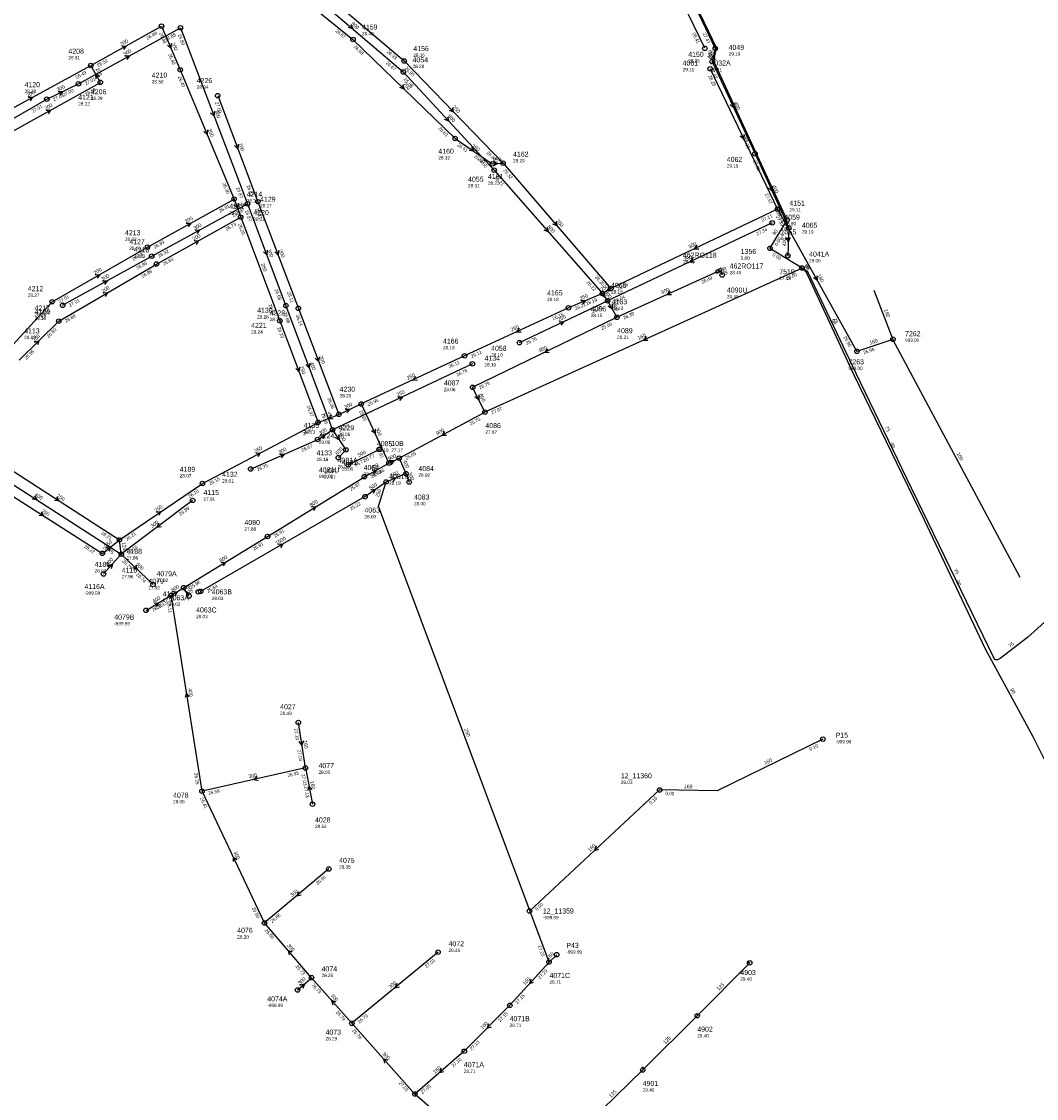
# Model space of a CAD drawing. Header units: metres. Extents: x 179992 to 198392, y 351761 to 369438.
# Tile 49 of 194: x 185445 to 185808, y 358720 to 359105. Entities that reach past the tile are written whole.
import ezdxf

# ---------------------------------------------------------------- set-up
doc = ezdxf.new("R2010")
doc.units = ezdxf.units.M

msp = doc.modelspace()

# ---------------------------------------------------------------- linework, layer by layer
at = {"layer": 'B-WE-RI-DRAINAGE-DRAIN_BETON_500', "linetype": 'Continuous'}
msp.add_lwpolyline([(185562.237, 358946.754), (185573.31, 358952.29)], dxfattribs=at)
at = {"layer": 'B-WE-RI-DRAINAGE-RIOOLPUT_INSPECTIEPUT'}
for centre in [(185573.31, 358952.29), (185562.24, 358946.75)]:
    msp.add_circle(centre, 0.8, dxfattribs=at)
at = {"layer": 'B-WE-RI-GWA-RIOOLLEIDING', "linetype": 'Continuous'}
for points in [[(185715.62, 359038.13), (185744.02, 358987.32)], [(185750.11, 359009.14), (185756.9, 358991.61)], [(185756.9, 358991.61), (185744.02, 358987.32)], [(185802.35, 358906.45), (185756.9, 358991.61)]]:
    msp.add_lwpolyline(points, dxfattribs=at)
at = {"layer": 'B-WE-RI-GWA-RIOOLLEIDING_BETON_300', "linetype": 'Continuous'}
for points in [[(185566.87, 358968.5), (185576.766, 358947.359)], [(185582.855, 358943.609), (185584.017, 358940.609)], [(185546.9, 358838.39), (185509.99, 358830.09)], [(185532.33, 358782.97), (185509.99, 358830.09)], [(185555.29, 358802.27), (185532.33, 358782.97)], [(185549.1, 358763.41), (185532.33, 358782.97)], [(185594.34, 358772.53), (185563.52, 358747.1)], [(185544.118, 358759.004), (185549.1, 358763.41)], [(185563.52, 358747.1), (185549.1, 358763.41)], [(185586.06, 358721.82), (185563.52, 358747.1)], [(185614.76, 358696.79), (185586.06, 358721.82)]]:
    msp.add_lwpolyline(points, dxfattribs=at)
at = {"layer": 'B-WE-RI-GWA-RIOOLLEIDING_BETON_400', "linetype": 'Continuous'}
for points in [[(185489.968, 358894.73), (185498.97, 358900.12)], [(185509.99, 358830.09), (185498.97, 358900.12)]]:
    msp.add_lwpolyline(points, dxfattribs=at)
at = {"layer": 'B-WE-RI-GWA-RIOOLLEIDING_BETON_800', "linetype": 'Continuous'}
for points in [[(185545.76, 359118.1), (185581.91, 359087.18)], [(185581.91, 359087.18), (185614.39, 359052.07)], [(185614.39, 359052.07), (185653.07, 359008)], [(185653.07, 359008), (185654.92, 359005.39)], [(185654.92, 359005.39), (185658.25, 358999.5)], [(185611.08, 358965.58), (185606.7, 358974.46)], [(185533.38, 358921.14), (185567.995, 358942.519)], [(185503.404, 358902.82), (185533.38, 358921.14)], [(185498.97, 358900.12), (185503.404, 358902.82)]]:
    msp.add_lwpolyline(points, dxfattribs=at)
at = {"layer": 'B-WE-RI-GWA-RIOOLLEIDING_BETON_900', "linetype": 'Continuous'}
for points in [[(185567.995, 358942.519), (185576.766, 358947.359)], [(185576.766, 358947.359), (185580.421, 358949.148)]]:
    msp.add_lwpolyline(points, dxfattribs=at)
at = {"layer": 'B-WE-RI-GWA-RIOOLLEIDING_GVK_200', "linetype": 'Continuous'}
msp.add_lwpolyline([(185691.6, 359088.29), (185715.62, 359038.13)], dxfattribs=at)
at = {"layer": 'B-WE-RI-GWA-RIOOLLEIDING_GVK_900', "linetype": 'Continuous'}
for points in [[(185658.25, 358999.5), (185694.16, 359015.88)], [(185695.187, 359016.364), (185695.864, 359014.617)], [(185606.7, 358974.46), (185658.25, 358999.5)], [(185580.421, 358949.148), (185611.08, 358965.58)]]:
    msp.add_lwpolyline(points, dxfattribs=at)
at = {"layer": 'B-WE-RI-GWA-RIOOLLEIDING_PE_400', "linetype": 'Continuous'}
msp.add_lwpolyline([(185580.421, 358949.148), (185582.855, 358943.609)], dxfattribs=at)
at = {"layer": 'B-WE-RI-GWA-RIOOLLEIDING_PE_500', "linetype": 'Continuous'}
for points in [[(185575.762, 358940.643), (185582.855, 358943.609)], [(185568.206, 358935.378), (185575.762, 358940.643)]]:
    msp.add_lwpolyline(points, dxfattribs=at)
at = {"layer": 'B-WE-RI-GWA-RIOOLLEIDING_PVC_160', "linetype": 'Continuous'}
for points in [[(185546.9, 358838.39), (185544.41, 358854.64)], [(185546.9, 358838.39), (185549.46, 358825.43)], [(185636.727, 358771.639), (185634, 358769)], [(185634, 358769), (185620.002, 358753.555)], [(185620.002, 358753.555), (185603.716, 358737.117)], [(185603.716, 358737.117), (185586.06, 358721.82)]]:
    msp.add_lwpolyline(points, dxfattribs=at)
at = {"layer": 'B-WE-RI-GWA-RIOOLLEIDING_PVC_250', "linetype": 'Continuous'}
for points in [[(185713.75, 359033.24), (185654.92, 359005.39)], [(185623.41, 358990.43), (185654.92, 359005.39)], [(185634, 358769), (185573, 358932), (185575.762, 358940.643)]]:
    msp.add_lwpolyline(points, dxfattribs=at)
at = {"layer": 'B-WE-RI-GWA-RIOOLPUT_INSPECTIEPUT'}
for centre in [(185691.6, 359088.29), (185581.91, 359087.18), (185614.39, 359052.07), (185715.62, 359038.13), (185713.75, 359033.24), (185695.86, 359014.62), (185653.07, 359008), (185654.92, 359005.39), (185658.25, 358999.5), (185756.9, 358991.61), (185623.41, 358990.43), (185744.02, 358987.32), (185606.7, 358974.46), (185576.77, 358947.36), (185580.42, 358949.15), (185567.99, 358942.52), (185582.86, 358943.61), (185575.76, 358940.64), (185584.02, 358940.61), (185568.21, 358935.38), (185533.38, 358921.14), (185498.97, 358900.12), (185503.4, 358902.82), (185489.97, 358894.73), (185544.41, 358854.64), (185546.9, 358838.39), (185509.99, 358830.09), (185549.46, 358825.43), (185555.29, 358802.27), (185532.33, 358782.97), (185594.34, 358772.53), (185634, 358769), (185636.73, 358771.64), (185549.1, 358763.41), (185544.12, 358759), (185620, 358753.55), (185563.52, 358747.1), (185603.72, 358737.12), (185586.06, 358721.82)]:
    msp.add_circle(centre, 0.8, dxfattribs=at)
at = {"layer": 'B-WE-RI-GWA-RIOOLPUT_OVERSTORTPUT', "linetype": 'Continuous'}
for points in [[(185693.922, 359015.221), (185694.828, 359015.643), (185694.406, 359016.549), (185693.499, 359016.127), (185693.922, 359015.221)], [(185694.944, 359015.689), (185695.85, 359016.111), (185695.428, 359017.018), (185694.522, 359016.595), (185694.944, 359015.689)]]:
    msp.add_lwpolyline(points, dxfattribs=at)
at = {"layer": 'B-WE-RI-GWA_STROMINGSRICHTING'}
for points in [[(185563.21, 359104.12), (185563.84, 359102.64), (185562.27, 359103.03)], [(185597.7, 359071.17), (185598.15, 359069.62), (185596.64, 359070.19)], [(185703.64, 359064.82), (185703.61, 359063.21), (185702.34, 359064.2)], [(185633.32, 359031.59), (185633.73, 359030.04), (185632.24, 359030.64)], [(185685.33, 359020.58), (185684.34, 359019.32), (185685.94, 359019.28)], [(185729.75, 359014.33), (185729.82, 359012.72), (185728.49, 359013.63)], [(185653.73, 359008.42), (185653.99, 359006.7), (185652.46, 359007.52)], [(185677.22, 359008.94), (185676.21, 359007.69), (185677.81, 359007.63)], [(185656.5, 359004.19), (185656.59, 359002.45), (185655.14, 359003.42)], [(185637.56, 358997.94), (185639.17, 358997.91), (185638.17, 358996.64)], [(185633.46, 358988.26), (185632.48, 358986.98), (185634.08, 358986.96)], [(185608.9, 358971.76), (185608.89, 358970.02), (185607.5, 358971.07)], [(185571.86, 358959.54), (185571.82, 358957.93), (185570.56, 358958.93)], [(185596.68, 358958.68), (185595.75, 358957.36), (185597.36, 358957.41)], [(185576.85, 358948.27), (185578.59, 358948.25), (185577.54, 358946.87)], [(185570.77, 358944.87), (185572.38, 358944.94), (185571.47, 358943.61)], [(185577.57, 358942.24), (185579.31, 358942.13), (185578.17, 358940.8)], [(185570.26, 358937.76), (185571.98, 358938.01), (185571.15, 358936.48)], [(185549.08, 358931.69), (185550.69, 358931.83), (185549.84, 358930.46)], [(185516.79, 358911.84), (185518.39, 358911.98), (185517.54, 358910.61)], [(185499.45, 358901.32), (185501.19, 358901.47), (185500.26, 358899.99)], [(185492.86, 358897.3), (185494.47, 358897.42), (185493.6, 358896.07)], [(185505.42, 358863.79), (185504.48, 358865.1), (185503.99, 358863.57)], [(185546.15, 358848.05), (185545.65, 358846.52), (185544.73, 358847.83)], [(185529.69, 358835.26), (185528.45, 358834.24), (185530.01, 358833.85)], [(185549.17, 358830.64), (185548.18, 358831.91), (185547.75, 358830.36)], [(185522.43, 358805.54), (185521.16, 358806.53), (185521.13, 358804.92)], [(185544.45, 358794.1), (185543.81, 358792.62), (185545.38, 358793)], [(185542.2, 358772.57), (185540.71, 358773.19), (185541.11, 358771.63)], [(185627.43, 358762.83), (185627, 358761.28), (185628.5, 358761.86)], [(185544.92, 358760.76), (185546.61, 358761.21), (185545.96, 358759.59)], [(185579.58, 358761.29), (185578.93, 358759.82), (185580.5, 358760.18)], [(185557.8, 358754.65), (185556.31, 358755.26), (185556.72, 358753.7)], [(185612.36, 358746.87), (185611.86, 358745.34), (185613.38, 358745.85)], [(185576.29, 358733.86), (185574.79, 358734.46), (185575.21, 358732.91)], [(185595.5, 358730.96), (185594.89, 358729.47), (185596.45, 358729.87)]]:
    msp.add_lwpolyline(points, dxfattribs=at)
at = {"layer": 'B-WE-RI-HWA-KOLKAANSLUITLEIDING_PVC_125', "linetype": 'Continuous'}
for points in [[(185705.303, 358769.111), (185705.698, 358768.7)], [(185686.586, 358750.474), (185687.049, 358749.974), (185686.963, 358749.808)], [(185667.393, 358731.537), (185667.87, 358731.051), (185667.48, 358730.43)]]:
    msp.add_lwpolyline(points, dxfattribs=at)
at = {"layer": 'B-WE-RI-HWA-RIOOLLEIDING', "linetype": 'Continuous'}
for points in [[(185664.37, 359156.57), (185693.4, 359095.56)], [(185693.4, 359095.56), (185692.27, 359090.88)], [(185692.27, 359090.88), (185707.62, 359057.98)], [(185707.62, 359057.98), (185719.66, 359031.47)], [(185719.66, 359031.47), (185719.33, 359021.48)]]:
    msp.add_lwpolyline(points, dxfattribs=at)
at = {"layer": 'B-WE-RI-HWA-RIOOLLEIDING_BETON_250', "linetype": 'Continuous'}
msp.add_lwpolyline([(185606.59, 358982.83), (185556.6, 358959.29)], dxfattribs=at)
at = {"layer": 'B-WE-RI-HWA-RIOOLLEIDING_BETON_300', "linetype": 'Continuous'}
for points in [[(185465.81, 359082.96), (185502.26, 359102.99)], [(185502.26, 359102.99), (185526.22, 359040.06)], [(185454.5, 359077.47), (185465.81, 359082.96)], [(185428.25, 359062.39), (185454.5, 359077.47)], [(185491.99, 359021.36), (185526.22, 359040.06)], [(185526.22, 359040.06), (185539.96, 359003.64)], [(185460.16, 359003.77), (185491.99, 359021.36)], [(185551.32, 358955.81), (185556.6, 358959.29)], [(185527.35, 358945.25), (185551.32, 358955.81)], [(185506.63, 358934.03), (185481.13, 358914.83)], [(185474.777, 358907.741), (185481.13, 358914.83)]]:
    msp.add_lwpolyline(points, dxfattribs=at)
at = {"layer": 'B-WE-RI-HWA-RIOOLLEIDING_BETON_400', "linetype": 'Continuous'}
for points in [[(185539.96, 359003.64), (185556.6, 358959.29)], [(185420.67, 358953.66), (185481.13, 358914.83)]]:
    msp.add_lwpolyline(points, dxfattribs=at)
at = {"layer": 'B-WE-RI-HWA-RIOOLLEIDING_BETON_500', "linetype": 'Continuous'}
msp.add_lwpolyline([(185481.13, 358914.83), (185492.48, 358903.98)], dxfattribs=at)
at = {"layer": 'B-WE-RI-HWA-RIOOLLEIDING_BETON_600', "linetype": 'Continuous'}
for points in [[(185556.6, 358959.29), (185561.39, 358952.14)], [(185561.39, 358952.14), (185558.71, 358949.31)]]:
    msp.add_lwpolyline(points, dxfattribs=at)
at = {"layer": 'B-WE-RI-HWA-RIOOLLEIDING_PE_1500', "linetype": 'Continuous'}
msp.add_lwpolyline([(185509.503, 358901.553), (185568.206, 358935.378)], dxfattribs=at)
at = {"layer": 'B-WE-RI-HWA-RIOOLLEIDING_PE_800', "linetype": 'Continuous'}
msp.add_lwpolyline([(185505.312, 358899.843), (185503.404, 358902.82)], dxfattribs=at)
at = {"layer": 'B-WE-RI-HWA-RIOOLLEIDING_PVC_125', "linetype": 'Continuous'}
msp.add_lwpolyline([(185481.13, 358914.83), (185480.45, 358919.91)], dxfattribs=at)
at = {"layer": 'B-WE-RI-HWA-RIOOLPUT'}
for centre in [(185705.7, 358768.7), (185686.96, 358749.81), (185667.48, 358730.43)]:
    msp.add_circle(centre, 0.8, dxfattribs=at)
at = {"layer": 'B-WE-RI-HWA-RIOOLPUT_INSPECTIEPUT'}
for centre in [(185502.26, 359102.99), (185693.4, 359095.56), (185692.27, 359090.88), (185465.81, 359082.96), (185454.5, 359077.47), (185707.62, 359057.98), (185526.22, 359040.06), (185719.66, 359031.47), (185491.99, 359021.36), (185719.33, 359021.48), (185460.16, 359003.77), (185539.96, 359003.64), (185606.59, 358982.83), (185556.6, 358959.29), (185551.32, 358955.81), (185558.71, 358949.31), (185561.39, 358952.14), (185527.35, 358945.25), (185506.63, 358934.03), (185480.45, 358919.91), (185474.78, 358907.74), (185492.48, 358903.98), (185505.31, 358899.84)]:
    msp.add_circle(centre, 0.8, dxfattribs=at)
at = {"layer": 'B-WE-RI-HWA-RIOOLPUT_OVERSTORTPUT'}
for centre in [(185481.13, 358914.83), (185509.5, 358901.55)]:
    msp.add_circle(centre, 0.8, dxfattribs=at)
at = {"layer": 'B-WE-RI-HWA_STROMINGSRICHTING'}
for points in [[(185482.43, 359092.91), (185484.04, 359092.97), (185483.12, 359091.65)], [(185691.71, 359091.89), (185692.83, 359093.22), (185693.23, 359091.52)], [(185458.55, 359080.23), (185460.15, 359080.21), (185459.17, 359078.94)], [(185699.99, 359076.04), (185699.95, 359074.43), (185698.68, 359075.43)], [(185514.4, 359073.13), (185514.24, 359071.53), (185513.05, 359072.61)], [(185713.7, 359046.33), (185713.64, 359044.72), (185712.39, 359045.74)], [(185507.5, 359030.65), (185509.1, 359030.71), (185508.19, 359029.39)], [(185718.77, 359028.06), (185719.49, 359026.47), (185720.33, 359028.01)], [(185533.26, 359023.45), (185533.09, 359021.85), (185531.91, 359022.94)], [(185474.47, 359012.5), (185476.08, 359012.57), (185475.16, 359011.24)], [(185548.45, 358983.07), (185548.28, 358981.46), (185547.1, 358982.56)], [(185579.99, 358971.1), (185581.6, 358971.06), (185580.6, 358969.8)], [(185552.23, 358957.34), (185553.96, 358957.55), (185553.09, 358956.04)], [(185558.77, 358957.45), (185558.99, 358955.71), (185557.48, 358956.58)], [(185537.73, 358950.61), (185539.34, 358950.53), (185538.31, 358949.29)], [(185450.08, 358935.63), (185450.9, 358934.24), (185449.3, 358934.42)], [(185494.6, 358925.87), (185493.88, 358924.43), (185495.46, 358924.72)], [(185537.25, 358918.37), (185538.85, 358918.47), (185537.97, 358917.12)], [(185476.33, 358910.64), (185477.95, 358911.29), (185477.49, 358909.6)], [(185486.26, 358910.92), (185486.8, 358909.41), (185485.27, 358909.88)], [(185505.86, 358900.44), (185504.36, 358901.33), (185504.54, 358899.6)]]:
    msp.add_lwpolyline(points, dxfattribs=at)
at = {"layer": 'B-WE-RI-PERSLEIDING-RIOOLPUT_INSPECTIEPUT'}
for centre in [(185719.07, 359034.26), (185712.94, 359024.13), (185724.4, 359017.11)]:
    msp.add_circle(centre, 0.8, dxfattribs=at)
at = {"layer": 'B-WE-RI-PERSLEIDING_PP_75', "linetype": 'Continuous'}
msp.add_lwpolyline([(185857.9, 358932.8), (185805.022, 358885.078), (185795.164, 358877.466), (185794.732, 358877.223), (185794.26, 358877.085), (185793.719, 358877.067), (185793.345, 358877.207), (185793.096, 358877.519), (185763.521, 358938.438), (185743.798, 358979.413), (185726.424, 359015.779), (185724.4, 359017.11)], dxfattribs=at)
at = {"layer": 'B-WE-RI-PERSLEIDING_PP_90', "linetype": 'Continuous'}
for points in [[(185719.07, 359034.26), (185692.889, 359091.077), (185693.88, 359095.764), (185691.011, 359101.739), (185683.394, 359117.692), (185666.955, 359152.026), (185658.433, 359169.902), (185653.94, 359179.248), (185642.241, 359203.757), (185636.208, 359216.235), (185625.192, 359239.216), (185613.937, 359262.907), (185601.358, 359289.198), (185583.991, 359325.428), (185521.799, 359455.403), (185570.742, 359353.184), (185521.799, 359455.403), (185521.8, 359455.4)], [(185712.94, 359024.13), (185719.07, 359034.26)], [(185724.4, 359017.11), (185712.94, 359024.13)], [(185834.62, 358799.3), (185829.134, 358809.373), (185820.333, 358822.79), (185807.035, 358849.494), (185790, 358880.86), (185768.133, 358926.912), (185742.904, 358979.059), (185726.024, 359015.447), (185724.4, 359017.11)]]:
    msp.add_lwpolyline(points, dxfattribs=at)
at = {"layer": 'B-WE-RI-RIOOLLEIDING_PVC_125', "linetype": 'Continuous'}
for points in [[(185705.698, 358768.7), (185686.963, 358749.808)], [(185686.963, 358749.808), (185667.48, 358730.43)], [(185667.48, 358730.43), (185648.11, 358711.54)]]:
    msp.add_lwpolyline(points, dxfattribs=at)
at = {"layer": 'B-WE-RI-RIOOLPUT_INSPECTIEPUT'}
for centre in [(185508.68, 358901.34), (185626.99, 358787.25)]:
    msp.add_circle(centre, 0.8, dxfattribs=at)
at = {"layer": 'B-WE-RI-VWA-RIOOLLEIDING', "linetype": 'Continuous'}
for points in [[(185689.67, 359095.65), (185660.52, 359155.98)], [(185543.5, 359124.07), (185582.22, 359091.13)], [(185470.25, 359089.49), (185495.51, 359103.56)], [(185495.51, 359103.56), (185502.2, 359087.93)], [(185563.93, 359098.78), (185600.41, 359063.43)], [(185428.61, 359066.89), (185470.25, 359089.49)], [(185473.64, 359083.48), (185470.25, 359089.49)], [(185582.22, 359091.13), (185617.57, 359054.6)], [(185502.2, 359087.93), (185521.48, 359041.75)], [(185438.05, 359063.65), (185473.64, 359083.48)], [(185515.57, 359078.74), (185529.96, 359040.8)], [(185617.57, 359054.6), (185656.12, 359009.82)], [(185490.46, 359024.59), (185521.48, 359041.75)], [(185521.48, 359041.75), (185523.81, 359035.26)], [(185529.96, 359040.8), (185544.42, 359002.69)], [(185493.69, 359018.53), (185523.81, 359035.26)], [(185523.81, 359035.26), (185537.81, 358998.25)], [(185456.44, 359005.05), (185490.46, 359024.59)], [(185458.77, 358998.09), (185493.69, 359018.53)], [(185432.07, 358978.51), (185456.44, 359005.05)], [(185544.42, 359002.69), (185558.88, 358964.8)], [(185640.94, 359002.89), (185603.8, 358985.71)], [(185444.58, 358984.13), (185458.77, 358998.09)], [(185537.81, 358998.25), (185551.45, 358961.94)], [(185603.8, 358985.71), (185566.87, 358968.5)], [(185510.16, 358940.1), (185551.45, 358961.94)], [(185551.45, 358961.94), (185558.88, 358964.8)], [(185437.2, 358947.82), (185480.45, 358919.91)], [(185432.36, 358941.85), (185474.36, 358915.1)], [(185480.45, 358919.91), (185510.16, 358940.1)], [(185474.36, 358915.1), (185480.45, 358919.91)]]:
    msp.add_lwpolyline(points, dxfattribs=at)
at = {"layer": 'B-WE-RI-VWA-RIOOLLEIDING_BETON_250', "linetype": 'Continuous'}
msp.add_lwpolyline([(185538.04, 359119.92), (185563.93, 359098.78)], dxfattribs=at)
at = {"layer": 'B-WE-RI-VWA-RIOOLLEIDING_BETON_300', "linetype": 'Continuous'}
for points in [[(185715.62, 359038.13), (185656.12, 359009.82)], [(185558.88, 358964.8), (185566.87, 358968.5)]]:
    msp.add_lwpolyline(points, dxfattribs=at)
at = {"layer": 'B-WE-RI-VWA-RIOOLLEIDING_GVK_250', "linetype": 'Continuous'}
msp.add_lwpolyline([(185653.07, 359008), (185640.94, 359002.89)], dxfattribs=at)
at = {"layer": 'B-WE-RI-VWA-RIOOLLEIDING_PVC_160', "linetype": 'Continuous'}
for points in [[(185724.4, 359017.11), (185611.08, 358965.58)], [(185731.831, 358848.703), (185694.05, 358830.164), (185673.52, 358830.51)], [(185673.52, 358830.51), (185626.989, 358787.251)]]:
    msp.add_lwpolyline(points, dxfattribs=at)
at = {"layer": 'B-WE-RI-VWA-RIOOLLEIDING_PVC_250', "linetype": 'Continuous'}
for points in [[(185600.41, 359063.43), (185613.71, 359054.36)], [(185613.71, 359054.36), (185617.57, 359054.6)], [(185656.12, 359009.82), (185653.07, 359008)]]:
    msp.add_lwpolyline(points, dxfattribs=at)
at = {"layer": 'B-WE-RI-VWA-RIOOLPUT_INSPECTIEPUT'}
for centre in [(185495.51, 359103.56), (185563.93, 359098.78), (185689.67, 359095.65), (185470.25, 359089.49), (185502.2, 359087.93), (185582.22, 359091.13), (185473.64, 359083.48), (185515.57, 359078.74), (185600.41, 359063.43), (185613.71, 359054.36), (185617.57, 359054.6), (185521.48, 359041.75), (185529.96, 359040.8), (185523.81, 359035.26), (185490.46, 359024.59), (185493.69, 359018.53), (185656.12, 359009.82), (185456.44, 359005.05), (185544.42, 359002.69), (185640.94, 359002.89), (185458.77, 358998.09), (185537.81, 358998.25), (185603.8, 358985.71), (185566.87, 358968.5), (185558.88, 358964.8), (185611.08, 358965.58), (185551.45, 358961.94), (185510.16, 358940.1), (185474.36, 358915.1), (185731.83, 358848.7), (185673.52, 358830.51)]:
    msp.add_circle(centre, 0.8, dxfattribs=at)
at = {"layer": 'B-WE-RI-VWA_STROMINGSRICHTING'}
for points in [[(185481.27, 359096.45), (185482.88, 359096.53), (185481.97, 359095.2)], [(185498.95, 359097.35), (185498.86, 359095.74), (185497.63, 359096.79)], [(185473.39, 359085.51), (185471.95, 359086.48), (185472.03, 359084.74)], [(185581.64, 359082.62), (185582.17, 359081.1), (185580.63, 359081.59)], [(185447.82, 359078.14), (185449.43, 359078.19), (185448.51, 359076.87)], [(185454.24, 359073.49), (185455.85, 359073.57), (185454.94, 359072.24)], [(185599.41, 359074.4), (185599.9, 359072.86), (185598.38, 359073.4)], [(185511.95, 359066.45), (185511.84, 359064.84), (185510.62, 359065.89)], [(185522.93, 359061.37), (185522.77, 359059.77), (185521.58, 359060.86)], [(185606.28, 359060.3), (185607.06, 359058.9), (185605.46, 359059.11)], [(185614.03, 359055.16), (185615.64, 359054.48), (185614.13, 359053.6)], [(185522.85, 359040.24), (185522.65, 359038.51), (185521.38, 359039.71)], [(185504.36, 359033.1), (185505.97, 359033.17), (185505.06, 359031.84)], [(185636.45, 359033.77), (185636.85, 359032.21), (185635.36, 359032.83)], [(185507.14, 359026.83), (185508.75, 359026.9), (185507.84, 359025.57)], [(185537.35, 359023.35), (185537.19, 359021.74), (185536.01, 359022.84)], [(185686.86, 359025.24), (185685.87, 359023.97), (185687.48, 359023.94)], [(185471.84, 359014.73), (185473.45, 359014.82), (185472.56, 359013.48)], [(185474.62, 359008.2), (185476.23, 359008.31), (185475.35, 359006.96)], [(185655.53, 359010.38), (185654.6, 359008.91), (185656.33, 359009.04)], [(185645.4, 359005.55), (185647.01, 359005.45), (185645.96, 359004.22)], [(185623.37, 358995.56), (185622.37, 358994.3), (185623.98, 358994.25)], [(185668.75, 358992.6), (185667.74, 358991.34), (185669.35, 358991.29)], [(185450.14, 358990.61), (185451.67, 358991.11), (185451.15, 358989.59)], [(185551.81, 358985.35), (185551.65, 358983.74), (185550.46, 358984.83)], [(185544.8, 358981.7), (185544.63, 358980.09), (185543.45, 358981.19)], [(185586.34, 358978.37), (185585.33, 358977.1), (185586.94, 358977.06)], [(185561.13, 358966.7), (185562.88, 358966.65), (185561.79, 358965.29)], [(185556.34, 358964.66), (185555.17, 358963.37), (185556.9, 358963.2)], [(185529.2, 358950.98), (185530.8, 358951.02), (185529.87, 358949.71)], [(185458.01, 358935.25), (185458.83, 358933.86), (185457.22, 358934.04)], [(185452.53, 358929.86), (185453.36, 358928.47), (185451.76, 358928.64)], [(185493.71, 358929.79), (185495.3, 358930.01), (185494.52, 358928.6)], [(185475.7, 358917.15), (185477.4, 358917.51), (185476.66, 358915.93)], [(185650.82, 358810.39), (185650.25, 358808.88), (185651.8, 358809.33)]]:
    msp.add_lwpolyline(points, dxfattribs=at)

# ---------------------------------------------------------------- texts
at = {"layer": 'B-WE-RI-DRAINAGE_AFM'}
msp.add_text('500', height=1.3, rotation=26.56, dxfattribs=at).set_placement((185566.04, 358949.54))
at = {"layer": 'B-WE-RI-DRAINAGE_BOB'}
for p in [(185568.03, 358947.64), (185564.83, 358946.04)]:
    msp.add_text('26.77', height=1.2, rotation=26.56, dxfattribs=at).set_placement(p)
at = {"layer": 'B-WE-RI-DRAINAGE_PUTDEKSELNIVEAU'}
for p in [(185577.62, 358951.45), (185553.6, 358941.71)]:
    msp.add_text('27.17', height=1.2, dxfattribs=at).set_placement(p)
at = {"layer": 'B-WE-RI-DRAINAGE_PUTNUMMER'}
for s, p in [('10B', (185577.62, 358953.49)), ('10A', (185553.6, 358943.75))]:
    msp.add_text(s, height=1.8, dxfattribs=at).set_placement(p)
at = {"layer": 'B-WE-RI-GWA_AFM'}
for s, rotation, p in [('800', -40.54, (185563.15, 359104.22)), ('800', -47.23, (185597.67, 359071.31)), ('200', -64.41, (185703.64, 359064.96)), ('800', -48.73, (185633.29, 359031.73)), ('250', 25.33, (185682.59, 359019.36)), ('900', -68.82, (185695.7, 359017.25)), ('160', -60.8, (185729.73, 359014.47)), ('800', -54.67, (185653.73, 359008.42)), ('900', 24.52, (185674.46, 359007.74)), ('800', -60.52, (185656.49, 359004.17)), ('250', 25.4, (185637.43, 358997.95)), ('160', -68.83, (185753.66, 359002.13)), ('900', 25.91, (185630.72, 358986.98)), ('160', 18.42, (185748.72, 358989.71)), ('800', -63.75, (185608.9, 358971.78)), ('300', -64.92, (185571.86, 358959.67)), ('900', 28.19, (185594.01, 358957.31)), ('900', 26.08, (185576.84, 358948.26)), ('160', -61.91, (185779.58, 358950.77)), ('900', 28.89, (185570.64, 358944.87)), ('400', -66.28, (185581.73, 358948.13)), ('500', 22.69, (185577.57, 358942.25)), ('300', -68.83, (185583.6, 358943.84)), ('500', 34.87, (185570.26, 358937.73)), ('250', 72.28, (185573.16, 358935.05)), ('800', 31.7, (185548.95, 358931.69)), ('800', 31.43, (185516.66, 358911.82)), ('800', 31.34, (185499.45, 358901.32)), ('400', 30.91, (185492.72, 358897.29)), ('400', -81.06, (185505, 358866.75)), ('250', -69.48, (185603.68, 358852.24)), ('160', -81.29, (185546.19, 358848.15)), ('300', 12.67, (185526.75, 358834.67)), ('160', -78.83, (185548.66, 358833.59)), ('300', -64.63, (185521.19, 358808.27)), ('300', 40.05, (185542.12, 358792.22)), ('300', -49.39, (185540.3, 358774.88)), ('160', 44.06, (185633.69, 358769.78)), ('300', 41.49, (185544.92, 358760.77)), ('300', 39.53, (185577.24, 358759.41)), ('160', 47.81, (185625.38, 358760.65)), ('300', -48.52, (185555.87, 358756.92)), ('160', 45.27, (185610.21, 358744.8)), ('300', -48.28, (185574.35, 358736.14)), ('160', 40.91, (185593.21, 358729.03))]:
    msp.add_text(s, height=1.3, rotation=rotation, dxfattribs=at).set_placement(p)
at = {"layer": 'B-WE-RI-GWA_BOB'}
for s, rotation, p in [('26.67', -40.54, (185575.57, 359090.23)), ('26.68', -47.23, (185581.95, 359084.49)), ('28.28', -64.41, (185690.84, 359085.71)), ('26.55', -47.23, (185608.45, 359055.84)), ('26.21', -48.73, (185614.36, 359049.38)), ('27.67', -64.41, (185711.06, 359043.49)), ('27.39', -60.8, (185715.02, 359035.51)), ('27.34', 25.33, (185708.37, 359028.7)), ('26.12', -48.73, (185647.23, 359011.92)), ('26.49', 24.52, (185688.72, 359011.42)), ('26.64', 25.33, (185657.5, 359004.62)), ('26.63', 25.4, (185649.55, 359000.85)), ('26.39', 24.52, (185660.82, 358998.69)), ('25.95', 25.91, (185652.92, 358994.91)), ('26.76', 25.4, (185625.99, 358989.66)), ('26.96', -60.8, (185739.13, 358992.38)), ('26.96', 18.42, (185746.49, 358986.24)), ('25.79', 25.91, (185609.29, 358973.71)), ('25.95', -64.92, (185566.09, 358965.93)), ('25.75', 28.19, (185605.94, 358960.78)), ('25.91', -64.92, (185572.25, 358952.75)), ('25.65', 28.19, (185583.03, 358948.51)), ('25.70', 28.89, (185570.62, 358941.91)), ('25.66', 28.89, (185571.68, 358942.5)), ('25.87', 31.7, (185563.16, 358937.41)), ('25.91', 31.7, (185536.03, 358920.66)), ('25.91', 31.43, (185528.52, 358916.06)), ('25.95', 31.43, (185506.05, 358902.33)), ('26.35', 30.91, (185492.61, 358894.21)), ('26.11', 30.91, (185494.06, 358895.08)), ('26.11', -81.06, (185497.5, 358897.86)), ('27.10', -81.29, (185542.93, 358852.39)), ('27.03', -81.29, (185544.09, 358844.84)), ('26.35', -81.06, (185507.15, 358836.53)), ('26.95', 12.67, (185540.66, 358835.14)), ('27.03', -78.83, (185545.52, 358836.08)), ('26.59', 12.67, (185512.34, 358828.77)), ('27.13', -78.83, (185546.38, 358831.75)), ('26.41', -64.63, (185509.22, 358827.51)), ('26.95', 40.05, (185551.24, 358796.52)), ('26.59', -64.63, (185527.79, 358788.34)), ('26.66', 40.05, (185535.02, 358782.88)), ('26.59', -49.39, (185532.27, 358780.28)), ('27.20', -69.48, (185629.93, 358774.74)), ('27.01', 39.53, (185590.24, 358766.81)), ('26.73', -49.39, (185543.31, 358767.4)), ('27.20', 47.81, (185630.77, 358762.75)), ('26.73', -48.52, (185549.08, 358760.72)), ('27.15', 47.81, (185622.68, 358753.83)), ('26.79', -48.52, (185557.67, 358751)), ('26.79', 39.53, (185566.21, 358746.98)), ('27.15', 45.27, (185616.49, 358747.46)), ('26.79', -48.28, (185563.51, 358744.41)), ('27.10', 45.27, (185606.4, 358737.27)), ('27.10', 40.91, (185599.76, 358731.3)), ('27.05', -48.28, (185580.19, 358725.7)), ('27.05', 40.91, (185588.75, 358721.77))]:
    msp.add_text(s, height=1.2, rotation=rotation, dxfattribs=at).set_placement(p)
at = {"layer": 'B-WE-RI-GWA_PUTDEKSELNIVEAU'}
for s, p in [('28.28', (185585.24, 359088.59)), ('29.25', (185683.74, 359090.56)), ('28.31', (185605.06, 359045.92)), ('29.11', (185719.9, 359037.37)), ('28.99', (185718.1, 359032.33)), ('28.45', (185681.87, 359018.77)), ('28.45', (185698.55, 359014.89)), ('28.18', (185656.16, 359007.99)), ('28.45', (185697.58, 359006.3)), ('28.15', (185648.87, 358999.55)), ('28.21', (185658.33, 358991.76)), ('999.00', (185761.25, 358990.7)), ('28.10', (185613.3, 358985.46)), ('999.00', (185741, 358980.65)), ('28.06', (185596.4, 358973.08)), ('28.19', (185572.48, 358951.38)), ('28.00', (185559.91, 358944.68)), ('28.00', (185567.75, 358942.84)), ('28.02', (185587.31, 358942.47)), ('28.19', (185576.85, 358939.62)), ('28.00', (185585.74, 358932.29)), ('28.00', (185568.04, 358927.64)), ('27.88', (185525.15, 358923.21)), ('27.92', (185493.73, 358904.89)), ('27.92', (185490.81, 358902.24)), ('-999.99', (185478.61, 358889.39)), ('28.49', (185537.9, 358857.34)), ('28.50', (185551.63, 358836.28)), ('28.08', (185499.64, 358825.75)), ('28.54', (185550.38, 358816.88)), ('28.35', (185558.97, 358802.42)), ('28.20', (185522.54, 358777.42)), ('28.45', (185598.07, 358772.61)), ('-999.99', (185640.18, 358772.03)), ('28.25', (185552.72, 358763.62)), ('28.71', (185634.17, 358761.26)), ('-999.99', (185533.3, 358752.91)), ('28.71', (185619.92, 358745.82)), ('28.29', (185554.14, 358741.01)), ('28.71', (185603.55, 358729.38))]:
    msp.add_text(s, height=1.2, dxfattribs=at).set_placement(p)
at = {"layer": 'B-WE-RI-GWA_PUTNUMMER'}
for s, p in [('4054', (185585.24, 359090.63)), ('4150', (185683.74, 359092.6)), ('4055', (185605.06, 359047.96)), ('4151', (185719.9, 359039.41)), ('4059', (185718.1, 359034.37)), ('462RO118', (185681.87, 359020.81)), ('462RO117', (185698.55, 359016.93)), ('4060', (185656.16, 359010.03)), ('4090U', (185697.58, 359008.34)), ('4056', (185648.87, 359001.59)), ('4089', (185658.33, 358993.8)), ('7262', (185761.25, 358992.74)), ('4058', (185613.3, 358987.5)), ('7263', (185741, 358982.69)), ('4087', (185596.4, 358975.12)), ('4085', (185572.48, 358953.42)), ('4081', (185559.91, 358946.72)), ('4064', (185567.75, 358944.88)), ('4084', (185587.31, 358944.51)), ('4081B', (185576.85, 358941.66)), ('4083', (185585.74, 358934.33)), ('4063', (185568.04, 358929.68)), ('4080', (185525.15, 358925.25)), ('4079A', (185493.73, 358906.93)), ('4079', (185490.81, 358904.28)), ('4079B', (185478.61, 358891.43)), ('4027', (185537.9, 358859.38)), ('4077', (185551.63, 358838.32)), ('4078', (185499.64, 358827.79)), ('4028', (185550.38, 358818.92)), ('4075', (185558.97, 358804.46)), ('4076', (185522.54, 358779.46)), ('4072', (185598.07, 358774.65)), ('P43', (185640.18, 358774.07)), ('4074', (185552.72, 358765.66)), ('4071C', (185634.17, 358763.3)), ('4074A', (185533.3, 358754.95)), ('4071B', (185619.92, 358747.86)), ('4073', (185554.14, 358743.05)), ('4071A', (185603.55, 358731.42))]:
    msp.add_text(s, height=1.8, dxfattribs=at).set_placement(p)
at = {"layer": 'B-WE-RI-HWA_AFM'}
for s, rotation, p in [('300', 28.79, (185482.3, 359092.9)), ('400', 76.43, (185691.71, 359091.87)), ('300', 25.89, (185458.41, 359080.23)), ('300', -69.16, (185514.4, 359073.28)), ('400', -64.99, (185699.99, 359076.17)), ('400', -65.57, (185713.71, 359046.45)), ('300', 28.65, (185507.36, 359030.65)), ('400', 88.11, (185718.67, 359024.93)), ('300', -69.33, (185533.28, 359023.59)), ('300', 28.93, (185474.34, 359012.5)), ('400', -69.43, (185548.46, 358983.21)), ('250', 25.22, (185579.86, 358971.11)), ('300', 33.39, (185552.23, 358957.37)), ('600', -56.18, (185558.77, 358957.43)), ('300', 23.78, (185537.59, 358950.62)), ('600', 46.56, (185558.4, 358950.13)), ('400', -32.71, (185450.02, 358935.75)), ('300', 36.98, (185492.16, 358924.12)), ('1500', 29.95, (185536.67, 358918.11)), ('125', -82.38, (185481.37, 358919.01)), ('300', 48.13, (185476.33, 358910.65)), ('500', -43.71, (185486.23, 358911.03)), ('800', -57.34, (185504.17, 358903.08))]:
    msp.add_text(s, height=1.3, rotation=rotation, dxfattribs=at).set_placement(p)
at = {"layer": 'B-WE-RI-HWA_BOB'}
for s, rotation, p in [('26.88', 28.79, (185497.17, 359098.14)), ('26.89', -69.16, (185501.29, 359100.48)), ('27.47', -64.55, (185688.85, 359100.93)), ('27.52', -64.99, (185691.48, 359088.31)), ('27.01', 28.79, (185468.43, 359082.35)), ('27.00', 25.89, (185460.48, 359078.37)), ('27.01', 25.89, (185457.09, 359076.72)), ('27.01', 29.88, (185449.5, 359072.52)), ('27.30', -64.99, (185703.11, 359063.38)), ('27.30', -65.57, (185706.81, 359055.41)), ('26.87', -69.16, (185522.12, 359045.77)), ('26.91', 28.65, (185521.12, 359035.22)), ('26.87', -69.33, (185525.24, 359037.55)), ('27.14', -65.57, (185715.21, 359036.92)), ('26.92', 28.65, (185494.61, 359020.74)), ('26.95', 28.93, (185486.91, 359016.5)), ('26.68', -69.33, (185535.88, 359009.37)), ('27.01', 28.93, (185462.78, 359003.16)), ('26.68', -69.43, (185538.98, 359001.14)), ('26.76', 25.22, (185601.2, 358978.3)), ('26.56', -69.43, (185552.53, 358965.02)), ('26.77', 25.22, (185559.18, 358958.51)), ('26.67', 23.78, (185545.82, 358951.42)), ('26.79', 23.78, (185529.91, 358944.41)), ('26.89', 36.98, (185502.28, 358928.5)), ('25.32', 29.95, (185563.21, 358930.42)), ('26.75', -32.71, (185474.44, 358916.99)), ('26.75', 36.98, (185483.81, 358914.6)), ('26.75', -43.71, (185481.33, 358912.15)), ('26.74', -43.71, (185486.32, 358907.38)), ('25.64', 29.95, (185512.13, 358900.99))]:
    msp.add_text(s, height=1.2, rotation=rotation, dxfattribs=at).set_placement(p)
at = {"layer": 'B-WE-RI-HWA_PUTDEKSELNIVEAU'}
for s, p in [('29.19', (185698.18, 359093.04)), ('29.11', (185681.74, 359087.44)), ('28.28', (185446.56, 359079.71)), ('28.22', (185465.73, 359075.22)), ('29.19', (185697.51, 359053.01)), ('28.27', (185530.73, 359038.76)), ('29.19', (185724.37, 359029.45)), ('28.25', (185483.98, 359023.56)), ('27.45', (185716.28, 359012.84)), ('28.16', (185529.69, 358999.06)), ('28.18', (185450.16, 358998.58)), ('28.09', (185446.42, 358991.68)), ('28.10', (185610.94, 358981.92)), ('28.13', (185546.3, 358957.91)), ('28.18', (185550.9, 358948.09)), ('28.07', (185558.43, 358945.42)), ('999.00', (185551.78, 358942.02)), ('28.01', (185517.17, 358940.43)), ('27.91', (185510.51, 358933.91)), ('27.86', (185482.99, 358912.9)), ('27.96', (185481.3, 358906.19)), ('-999.99', (185467.97, 358900.33)), ('27.97', (185495.93, 358897.71)), ('28.02', (185498.1, 358896.29)), ('28.03', (185507.86, 358891.93)), ('29.40', (185702.36, 358762.31)), ('29.40', (185686.96, 358742.07)), ('29.40', (185667.48, 358722.69))]:
    msp.add_text(s, height=1.2, dxfattribs=at).set_placement(p)
at = {"layer": 'B-WE-RI-HWA_PUTNUMMER'}
for s, p in [('4049', (185698.18, 359095.08)), ('4061', (185681.74, 359089.48)), ('4120', (185446.56, 359081.75)), ('4121', (185465.73, 359077.26)), ('4062', (185697.51, 359055.05)), ('4129', (185530.73, 359040.8)), ('4065', (185724.37, 359031.49)), ('4127', (185483.98, 359025.6)), ('7519', (185716.28, 359014.88)), ('4126', (185450.16, 359000.62)), ('4130', (185529.69, 359001.1)), ('4113', (185446.42, 358993.72)), ('4134', (185610.94, 358983.96)), ('4135', (185546.3, 358959.95)), ('4133', (185550.9, 358950.13)), ('4081A', (185558.43, 358947.46)), ('4132', (185517.17, 358942.47)), ('4081U', (185551.78, 358944.06)), ('4115', (185510.51, 358935.95)), ('4188', (185482.99, 358914.94)), ('4116', (185481.3, 358908.23)), ('4116A', (185467.97, 358902.37)), ('4117', (185495.93, 358899.75)), ('4063A', (185498.1, 358898.33)), ('4063C', (185507.86, 358893.97)), ('4903', (185702.36, 358764.35)), ('4902', (185686.96, 358744.11)), ('4901', (185667.48, 358724.73))]:
    msp.add_text(s, height=1.8, dxfattribs=at).set_placement(p)
at = {"layer": 'B-WE-RI-PERSLEIDING_AFM'}
for s, rotation, p in [('90', 78.06, (185692.41, 359092.54)), ('90', 58.82, (185714.8, 359028.72)), ('90', -31.49, (185718.19, 359021.82)), ('90', -45.68, (185725.04, 359017.58)), ('75', -33.33, (185724.96, 359017.65)), ('90', -65.11, (185734.74, 358998.52)), ('75', -64.46, (185735.36, 358998.87)), ('75', -64.3, (185753.91, 358960.21)), ('90', -64.18, (185755.76, 358954.28)), ('75', -64.1, (185778.56, 358909.25)), ('90', -64.6, (185779.31, 358905.15)), ('75', 37.67, (185798.79, 358881.27)), ('90', -61.49, (185798.7, 358866.47))]:
    msp.add_text(s, height=1.3, rotation=rotation, dxfattribs=at).set_placement(p)
at = {"layer": 'B-WE-RI-PERSLEIDING_BOB'}
for rotation, p in [(-65.26, (185714.99, 359038.81)), (58.82, (185717.59, 359028.33)), (58.82, (185715.52, 359024.91)), (-31.49, (185713.71, 359021.55))]:
    msp.add_text('0.00', height=1.2, rotation=rotation, dxfattribs=at).set_placement(p)
at = {"layer": 'B-WE-RI-PERSLEIDING_PUTDEKSELNIVEAU'}
for s, p in [('0.00', (185716.82, 359027.08)), ('0.00', (185702.5, 359020.11)), ('29.06', (185726.94, 359019.14))]:
    msp.add_text(s, height=1.2, dxfattribs=at).set_placement(p)
at = {"layer": 'B-WE-RI-PERSLEIDING_PUTNUMMER'}
for s, p in [('1355', (185716.82, 359029.12)), ('1356', (185702.5, 359022.15)), ('4041A', (185726.94, 359021.18))]:
    msp.add_text(s, height=1.8, dxfattribs=at).set_placement(p)
at = {"layer": 'B-WE-RI-VWA_AFM'}
for s, rotation, p in [('200', 29.12, (185481.14, 359096.46)), ('200', -66.83, (185498.97, 359097.49)), ('200', -60.57, (185471.85, 359088.23)), ('250', -44.1, (185581.59, 359082.75)), ('200', 28.49, (185447.69, 359078.12)), ('200', 29.13, (185454.1, 359073.49)), ('250', -45.94, (185599.37, 359074.54)), ('200', -67.34, (185511.97, 359066.58)), ('200', -69.23, (185522.95, 359061.53)), ('250', -34.29, (185606.22, 359060.43)), ('250', 3.56, (185614.03, 359055.15)), ('250', -70.25, (185522.84, 359040.23)), ('200', 28.95, (185504.23, 359033.09)), ('250', -49.28, (185636.42, 359033.92)), ('200', 29.05, (185507.01, 359026.84)), ('200', -69.22, (185537.37, 359023.5)), ('300', 25.45, (185684.13, 359024.02)), ('200', 29.87, (185471.71, 359014.71)), ('250', -69.28, (185531, 359018.49)), ('200', 30.34, (185474.5, 359008.2)), ('250', 22.84, (185645.26, 359005.56)), ('250', 30.83, (185652.85, 359008.76)), ('250', 24.82, (185620.63, 358994.36)), ('200', 44.53, (185450.02, 358990.59)), ('160', 24.45, (185665.99, 358991.4)), ('200', -69.11, (185551.82, 358985.5)), ('250', -69.41, (185544.81, 358981.84)), ('250', 24.99, (185583.59, 358977.14)), ('315', 21.05, (185553.44, 358963.54)), ('300', 24.85, (185561.13, 358966.71)), ('250', 27.88, (185529.07, 358951)), ('250', -32.83, (185457.94, 358935.37)), ('250', -32.49, (185452.47, 358929.97)), ('250', 34.2, (185493.58, 358929.77)), ('250', 38.3, (185475.7, 358917.14)), ('160', 26.14, (185711.19, 358839.45)), ('160', -0.97, (185682.23, 358831.15)), ('160', 42.91, (185648.58, 358808.38))]:
    msp.add_text(s, height=1.3, rotation=rotation, dxfattribs=at).set_placement(p)
at = {"layer": 'B-WE-RI-VWA_BOB'}
for s, rotation, p in [('26.49', 29.12, (185490.45, 359098.68)), ('26.48', -66.83, (185494.64, 359101.01)), ('26.67', -39.23, (185557.52, 359101.69)), ('28.41', -64.21, (185685.09, 359100.99)), ('26.68', -44.1, (185564.11, 359096.1)), ('26.40', -66.83, (185497.87, 359093.47)), ('26.93', -40.39, (185575.87, 359094.17)), ('26.51', 29.12, (185472.87, 359088.89)), ('26.93', -45.94, (185582.32, 359088.44)), ('26.49', 28.49, (185465.13, 359084.66)), ('26.40', -67.34, (185501.31, 359085.39)), ('26.53', 29.13, (185468.58, 359078.6)), ('27.09', -69.23, (185514.6, 359076.23)), ('26.63', -44.1, (185594.27, 359066.87)), ('26.61', -34.29, (185601.05, 359060.82)), ('26.80', -45.94, (185611.55, 359058.23)), ('26.39', -34.29, (185607.08, 359056.7)), ('26.32', -49.28, (185617.51, 359051.91)), ('26.30', -67.34, (185517.2, 359047.33)), ('26.81', -69.23, (185525.87, 359046.52)), ('26.81', 28.95, (185516.4, 359036.88)), ('26.31', -69.22, (185528.99, 359038.29)), ('27.11', 25.45, (185710.25, 359033.58)), ('26.73', 29.05, (185518.74, 359030.38)), ('26.20', -69.28, (185522.83, 359032.75)), ('26.89', 28.95, (185493.08, 359023.98)), ('26.93', 29.87, (185485.46, 359019.64)), ('26.83', 29.05, (185496.31, 359017.93)), ('26.85', 30.34, (185488.73, 359013.54)), ('26.20', -49.28, (185650.32, 359013.8)), ('26.35', 25.45, (185658.7, 359009.05)), ('28.00', 24.45, (185718.96, 359012.66)), ('26.11', -69.22, (185540.32, 359008.41)), ('27.01', 29.87, (185459.07, 359004.49)), ('26.20', -69.28, (185533.72, 359003.97)), ('26.21', 22.84, (185643.48, 359002.01)), ('26.19', 22.84, (185647.5, 359003.7)), ('27.01', 47.44, (185453.17, 358998.82)), ('26.89', 30.34, (185461.41, 358997.55)), ('26.14', -69.11, (185543.45, 359000.18)), ('26.15', 24.82, (185635.52, 358998.4)), ('26.89', 44.53, (185455.18, 358992.04)), ('26.20', -69.41, (185536.83, 358995.74)), ('26.95', 44.53, (185447.27, 358984.25)), ('26.11', 24.82, (185606.37, 358984.92)), ('26.11', 24.99, (185598.4, 358981.21)), ('26.06', -69.11, (185554.77, 358970.51)), ('25.95', 24.99, (185569.44, 358967.71)), ('25.97', -69.41, (185547.37, 358967.67)), ('27.97', 24.45, (185613.65, 358964.77)), ('25.87', 27.88, (185546.28, 358957.17)), ('26.15', 27.88, (185512.77, 358939.44)), ('26.15', 34.2, (185505.55, 358934.79)), ('26.21', -32.83, (185473.76, 358922.08)), ('26.21', 34.2, (185483.12, 358919.55)), ('26.22', -32.49, (185467.66, 358917.23)), ('0.10', 26.14, (185727.38, 358844.51)), ('0.10', 42.91, (185670.47, 358825.22)), ('0.00', -0.97, (185675.49, 358828.68)), ('0.00', 42.91, (185629.68, 358787.29))]:
    msp.add_text(s, height=1.2, rotation=rotation, dxfattribs=at).set_placement(p)
at = {"layer": 'B-WE-RI-VWA_PUTDEKSELNIVEAU'}
for s, p in [('28.40', (185567.14, 359100.31)), ('28.31', (185462.24, 359091.69)), ('28.36', (185585.49, 359092.6)), ('29.11', (185691.7, 359087.46)), ('28.30', (185492.02, 359083.11)), ('28.34', (185508.09, 359081.18)), ('28.29', (185470.25, 359077.15)), ('28.32', (185594.44, 359055.91)), ('28.29', (185621.14, 359054.87)), ('28.22', (185612.15, 359046.88)), ('28.29', (185525.96, 359040.53)), ('28.33', (185519.69, 359036.22)), ('28.22', (185528.32, 359033.96)), ('28.32', (185482.45, 359026.79)), ('28.32', (185485.6, 359020.69)), ('28.27', (185447.72, 359006.79)), ('28.18', (185633.3, 359005.27)), ('28.25', (185450.12, 358999.88)), ('28.13', (185656.37, 359002.09)), ('28.26', (185534.15, 358998.11)), ('28.24', (185527.54, 358993.67)), ('28.18', (185596.09, 358988.06)), ('28.20', (185559.16, 358970.85)), ('28.06', (185558.8, 358957.06)), ('27.97', (185611.25, 358957.84)), ('28.08', (185551.7, 358954.21)), ('28.07', (185502, 358942.22)), ('28.00', (185471.61, 358908.23)), ('-999.99', (185736.42, 358847.17)), ('29.03', (185659.67, 358832.67))]:
    msp.add_text(s, height=1.2, dxfattribs=at).set_placement(p)
at = {"layer": 'B-WE-RI-VWA_PUTNUMMER'}
for s, p in [('4159', (185567.14, 359102.35)), ('4156', (185585.49, 359094.64)), ('4208', (185462.24, 359093.73)), ('4032A', (185691.7, 359089.5)), ('4210', (185492.02, 359085.15)), ('4226', (185508.09, 359083.22)), ('4206', (185470.25, 359079.19)), ('4160', (185594.44, 359057.95)), ('4162', (185621.14, 359056.91)), ('4161', (185612.15, 359048.92)), ('4214', (185525.96, 359042.57)), ('4227', (185519.69, 359038.26)), ('4220', (185528.32, 359036)), ('4213', (185482.45, 359028.83)), ('4218', (185485.6, 359022.73)), ('4212', (185447.72, 359008.83)), ('4165', (185633.3, 359007.31)), ('4163', (185656.37, 359004.13)), ('4217', (185450.12, 359001.92)), ('4228', (185534.15, 359000.15)), ('4221', (185527.54, 358995.71)), ('4166', (185596.09, 358990.1)), ('4230', (185559.16, 358972.89)), ('4086', (185611.25, 358959.88)), ('4224', (185551.7, 358956.25)), ('4229', (185558.8, 358959.1)), ('4189', (185502, 358944.26)), ('4186', (185471.61, 358910.27)), ('P15', (185736.42, 358849.21)), ('12_11360', (185659.67, 358834.71))]:
    msp.add_text(s, height=1.8, dxfattribs=at).set_placement(p)
at = {"layer": 'B-WE-RI_AFM'}
for rotation, p in [(45.24, (185694.68, 358758.71)), (44.85, (185675.56, 358739.58)), (44.28, (185656.14, 358720.46))]:
    msp.add_text('125', height=1.3, rotation=rotation, dxfattribs=at).set_placement(p)
at = {"layer": 'B-WE-RI_PUTDEKSELNIVEAU'}
for s, p in [('28.03', (185513.48, 358898.4)), ('-999.99', (185631.79, 358784.31))]:
    msp.add_text(s, height=1.2, dxfattribs=at).set_placement(p)
at = {"layer": 'B-WE-RI_PUTNUMMER'}
for s, p in [('4063B', (185513.48, 358900.44)), ('12_11359', (185631.79, 358786.35))]:
    msp.add_text(s, height=1.8, dxfattribs=at).set_placement(p)

doc.saveas('drawing.dxf')
